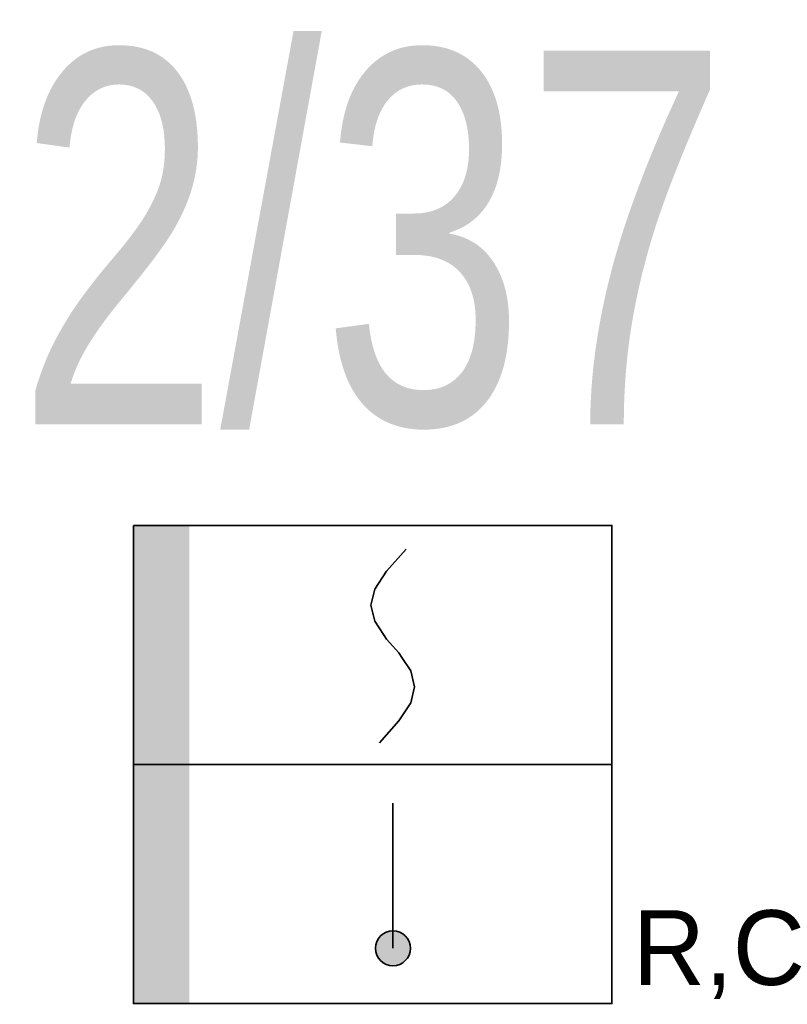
# Model space of a CAD drawing. Header units: millimetres. Extents: x 167773 to 185035, y -114105 to -66770.
# Tile 53 of 114: x 175180 to 175221, y -96503 to -96450. Entities that reach past the tile are written whole.
import ezdxf
from ezdxf.enums import TextEntityAlignment as Align

# ---------------------------------------------------------------- set-up
doc = ezdxf.new("R2010")
doc.units = ezdxf.units.MM
doc.layers.add('EL_Linia SSP', color=240, linetype='Continuous', lineweight=35)
doc.styles.add('Arial', font='arial.ttf')

# ---------------------------------------------------------------- blocks, each defined once
blk = doc.blocks.new('A$C5690186C')
at = {"layer": 'EL_Linia SSP', "lineweight": 5}
h = blk.add_hatch(color=256, dxfattribs=at)
h.set_gradient(color1=(255, 0, 0), color2=(224, 0, 0), one_color=1, name='INVSPHERICAL')
h.paths.add_polyline_path([(-9.8, 0), (-9.8, 12.8), (-12.8, 12.8), (-12.8, 0)])
h.paths.add_polyline_path([(-9.8, -12.8), (-9.8, 0), (-12.8, 0), (-12.8, -12.8)])
at = {"layer": 'EL_Linia SSP'}
blk.add_hatch(color=256, dxfattribs=at).paths.add_polyline_path([(2.022, -9.836, 1), (0.147, -9.836, 1)])
at = {"layer": 'EL_Linia SSP', "color": 1, "linetype": 'Continuous'}
for p, q in [((0.742, 10.353), (1.791, 11.525)), ((0.112, 9.392), (0.742, 10.353)), ((-0.098, 8.535), (0.112, 9.392)), ((0.112, 7.678), (-0.098, 8.535)), ((0.581, 6.962), (0.112, 7.678)), ((0.742, 6.717), (0.581, 6.962)), ((1.075, 6.345), (0.742, 6.717)), ((1.075, 6.345), (1.408, 5.973)), ((1.408, 5.973), (1.568, 5.727)), ((1.568, 5.727), (2.037, 5.011)), ((2.037, 5.011), (2.247, 4.155)), ((2.247, 4.155), (2.037, 3.298)), ((2.037, 3.298), (1.408, 2.336)), ((1.408, 2.336), (0.359, 1.165))]:
    blk.add_line(p, q, dxfattribs=at)
at = {"layer": 'EL_Linia SSP'}
for p, q in [((-12.8, 0), (12.8, 0)), ((1.084, -2.063), (1.084, -9.837))]:
    blk.add_line(p, q, dxfattribs=at)
blk.add_lwpolyline([(-12.8, 12.8), (12.8, 12.8), (12.8, -12.8), (-12.8, -12.8)], close=True, dxfattribs=at)
blk.add_circle((1.084, -9.837), 0.938, dxfattribs=at)
at = {"layer": 'EL_Linia SSP', "color": 1}
blk.add_text('R,C', height=4, dxfattribs=at).set_placement((13.914, -11.801))

msp = doc.modelspace()

# ---------------------------------------------------------------- block references
at = {"layer": 'EL_Linia SSP'}
msp.add_blockref('A$C5690186C', (175198.942, -96489.894), dxfattribs=at)

# ---------------------------------------------------------------- texts
at = {"layer": 'EL_Linia SSP', "style": 'Arial', "width": 0.7}
msp.add_text('2/37', height=20, dxfattribs=at).set_placement((175198.942, -96471.68), align=Align.CENTER)

doc.saveas('drawing.dxf')
